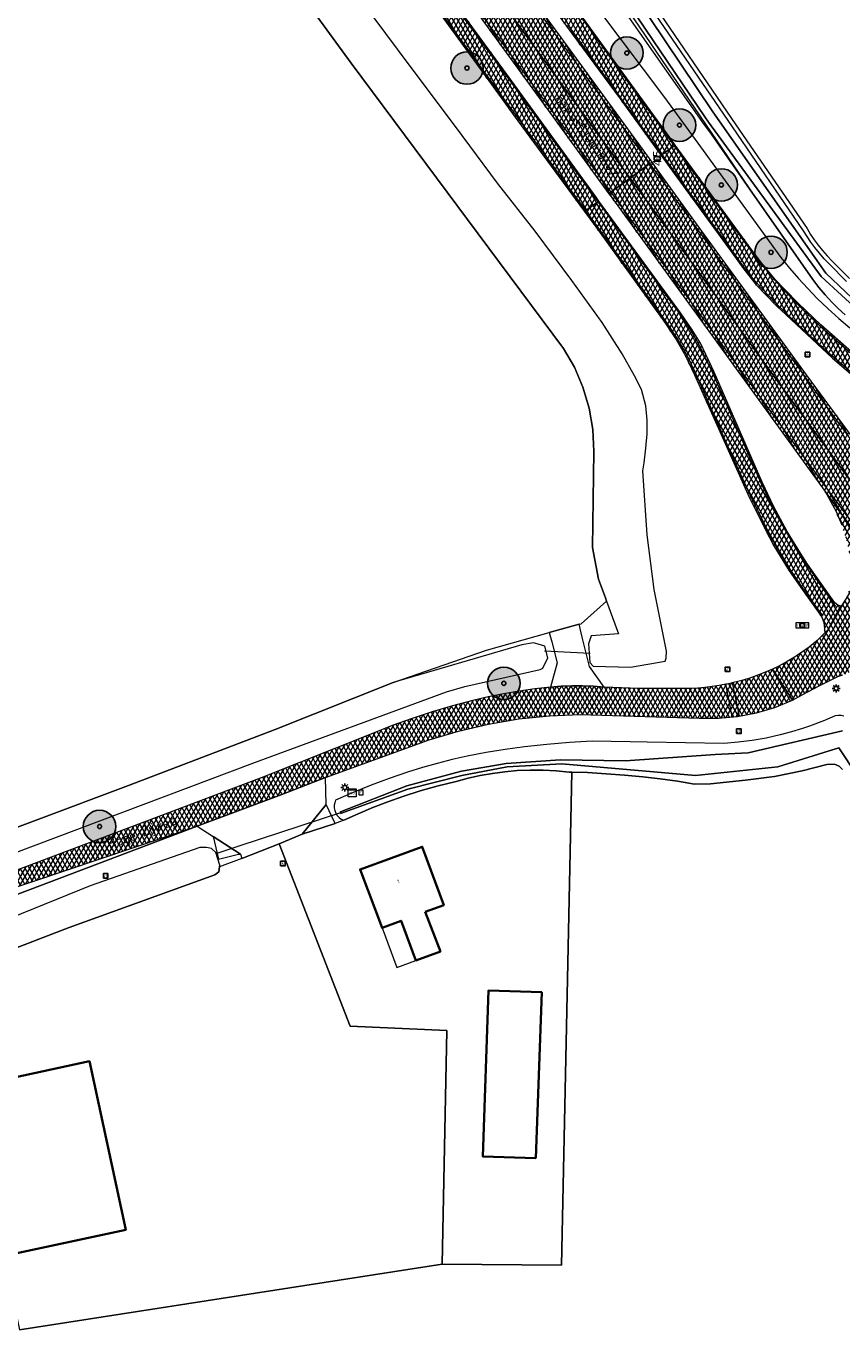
# Model space of a CAD drawing. Header units: metres. Extents: x 101608 to 104514, y 400798 to 405846.
# Tile 64 of 112: x 103020 to 103121, y 403802 to 403963. Entities that reach past the tile are written whole.
import ezdxf
from ezdxf.enums import TextEntityAlignment as Align

# ---------------------------------------------------------------- set-up
doc = ezdxf.new("R2010")
doc.units = ezdxf.units.M
for name, color, linetype, lineweight in [('B-WE-GR-BOOM-A', 63, 'Continuous', 25), ('B-WE-GR-BOOM-S', 90, 'Continuous', 25), ('B-WE-GR-BOUWLAND-GV', 80, 'Continuous', 13), ('B-WE-GR-GRAS-GV', 60, 'Continuous', 13), ('B-WE-GW-TALUD_KRUIN-G', 90, 'Continuous', 18), ('B-WE-IE-MEUBILAIR_WEGMEUBILAIR-S', 7, 'Continuous', 25), ('B-WE-IE-MEUBILAIR_WEGMEUBILAIR_PAAL-S', 7, 'Continuous', 25), ('B-WE-IE-MEUBILAIR_WEGMEUBILAIR_VERKEERSBORD-S', 7, 'Continuous', 25), ('B-WE-KL-ET_LS_OV_LICHTMAST-S', 190, 'Continuous', 25), ('B-WE-KW-KUNSTWERK_DUIKER-G', 170, 'Continuous', 18), ('B-WE-OG-BEBOUWING-GV', 7, 'Continuous', 35), ('B-WE-OG-BEBOUWING-T18', 7, 'Continuous', 18), ('B-WE-OG-BEBOUWING_LUIFEL-GV', 7, 'Continuous', 18), ('B-WE-OG-TERREIN_ERF-GV', 7, 'Continuous', 18), ('B-WE-OG-TOPOGRAFIE-T18', 7, 'Continuous', 18), ('B-WE-OG-WATER_GREPPEL-GV', 160, 'Continuous', 18), ('B-WE-OG-WATER_SLOOT-GV', 120, 'Continuous', 18), ('B-WE-RI-GWA_KOLK-S', 30, 'Continuous', 25), ('B-WE-RI-GWA_RIOOLPUT-S', 30, 'Continuous', 25), ('B-WE-RI-TERREINKAST-S', 7, 'Continuous', 25), ('B-WE-VH-GESLOTENVERHARDING_ASFALT-A-500', 12, 'Continuous', 18), ('B-WE-VH-KANTVERHARDING-G', 60, 'Continuous', 18), ('B-WE-VH-ONVERHARD-GV', 252, 'Continuous', 18), ('B-WE-VH-VERHARDING_ASFALT-GV', 252, 'Continuous', 18), ('B-WE-VH-VERHARDING_GESLOTEN-GV', 252, 'Continuous', 18), ('B-WE-VH-VERHARDING_OPEN-GV', 252, 'Continuous', 18), ('B-WE-VW-MARKERING_PICTOGRAM-G', 7, 'Continuous', 18)]:
    doc.layers.add(name, color=color, linetype=linetype, lineweight=lineweight)
doc.layers.add('B-WE-VH-GESLOTENVERHARDING_ASFALT-V', color=7, linetype='Continuous', lineweight=18, true_color=0xf2f2f2)
doc.layers.add('Label_Puntobject', color=255, linetype='Continuous')
doc.styles.add('NLCS-ISO', font='NLCS-ISO.ttf')
doc.styles.add('NLCS-ISO-ANNOTATIVE-T25', font='NLCS-ISO.ttf', dxfattribs={"height": 2.5})
doc.styles.add('NLCS-ISO-M250-T18', font='NLCS-ISO.ttf', dxfattribs={"height": 0.45})
pattern_1 = [(60, (0, 0), (-0.4330127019, 0.25), []), (120, (0, 0), (-0.4330127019, -0.25), [])]

# ---------------------------------------------------------------- blocks, each defined once
blk = doc.blocks.new('SIE-WEG_VERKEERSBORD-SO')
at = {"color": 0, "linetype": 'ByBlock', "lineweight": -2}
blk.add_lwpolyline([(-1.125, -1.125), (1.125, -1.125), (1.125, 1.125), (-1.125, 1.125)], close=True, dxfattribs=at)
at = {"color": 0, "linetype": 'ByBlock', "lineweight": -2, "style": 'NLCS-ISO'}
blk.add_text('vb', height=1.5, dxfattribs=at).set_placement((0, 0), align=Align.MIDDLE_CENTER)
blk = doc.blocks.new('SIE-WEG_VERKEERSBORD_STRAATNAAM-SO')
at = {"color": 0, "linetype": 'ByBlock', "lineweight": 18}
blk.add_lwpolyline([(-3.25, -1.25), (3.25, -1.25), (3.25, 1.25), (-3.25, 1.25)], close=True, dxfattribs=at)
at = {"color": 0, "linetype": 'ByBlock', "lineweight": 18, "style": 'NLCS-ISO'}
blk.add_text('straat', height=1.5, dxfattribs=at).set_placement((0, 0.15), align=Align.MIDDLE_CENTER)
blk = doc.blocks.new('SRI-TERREINKAST-SO')
at = {"color": 0, "linetype": 'ByBlock', "lineweight": 18}
for points in [[(-2, 2), (2, 2), (2, 1.68), (-2, 1.68)], [(-2, 1.52), (2, 1.52), (2, -2), (-2, -2)]]:
    blk.add_lwpolyline(points, close=True, dxfattribs=at)
at = {"color": 0, "linetype": 'ByBlock', "lineweight": 18, "style": 'NLCS-ISO'}
blk.add_text('rio', height=1.5, dxfattribs=at).set_placement((0, 0), align=Align.MIDDLE_CENTER)
blk = doc.blocks.new('SKL-ET_OV_LICHTMAST-SO')
at = {"color": 0, "linetype": 'ByBlock', "lineweight": -2}
for points in [[(-1.25, 0), (-2, 0)], [(-1.41, 1.41), (-0.88, 0.88)], [(0, 2), (0, 1.25)], [(0.88, 0.88), (1.41, 1.41)], [(2, 0), (1.25, 0)], [(-1.41, -1.41), (-0.88, -0.88)], [(0, -1.25), (0, -2)], [(0.88, -0.88), (1.41, -1.41)]]:
    blk.add_lwpolyline(points, dxfattribs=at)
blk.add_circle((0, 0), 1, dxfattribs=at)
blk = doc.blocks.new('SIE-WEG_PAAL_HECTOMETERPAAL-SO')
at = {"color": 0, "linetype": 'ByBlock', "lineweight": -2}
blk.add_lwpolyline([(-1.44375, -0.94375), (1.44375, -0.94375), (1.44375, 0.94375), (-1.44375, 0.94375)], close=True, dxfattribs=at)
at = {"color": 0, "linetype": 'ByBlock', "lineweight": -2, "style": 'NLCS-ISO'}
blk.add_text('hm', height=1.5, dxfattribs=at).set_placement((0, 0), align=Align.MIDDLE_CENTER)
at = {"style": 'NLCS-ISO'}
blk.add_attdef('WAARDE', (2.13125, -1.69375), '', height=1.5, dxfattribs=at)
blk = doc.blocks.new('SRI-KOLK-SO')
at = {"color": 0, "linetype": 'ByBlock', "lineweight": -2}
blk.add_lwpolyline([(-1.125, -1.125), (1.125, -1.125), (1.125, 1.125), (-1.125, 1.125)], close=True, dxfattribs=at)
at = {"color": 0, "linetype": 'ByBlock', "lineweight": -2, "style": 'NLCS-ISO'}
blk.add_text('k', height=1.5, dxfattribs=at).set_placement((0, 0), align=Align.MIDDLE_CENTER)
blk = doc.blocks.new('SRI-PUT_INSPECTIEPUT_RIOOLPUT-SO')
at = {"color": 0, "linetype": 'ByBlock', "lineweight": 18}
blk.add_lwpolyline([(-1.12, -1.12), (1.12, -1.12), (1.12, 1.12), (-1.12, 1.12)], close=True, dxfattribs=at)
at = {"color": 0, "linetype": 'ByBlock', "lineweight": 18, "style": 'NLCS-ISO'}
blk.add_text('r', height=1.5, dxfattribs=at).set_placement((0, 0.28), align=Align.MIDDLE_CENTER)
blk = doc.blocks.new('SGR-BOOM_01-SO')
at = {"layer": 'B-WE-GR-BOOM-A'}
h = blk.add_hatch(color=256, dxfattribs=at)
h.dxf.hatch_style = 1
edge = h.paths.add_edge_path()
edge.add_arc((0, 0), 2, 0, 360)
at = {"color": 0, "linetype": 'ByBlock', "lineweight": -2}
for radius in [2, 0.25]:
    blk.add_circle((0, 0), radius, dxfattribs=at)

msp = doc.modelspace()

# ---------------------------------------------------------------- hatches: boundary and pattern name
at = {"layer": 'B-WE-VH-GESLOTENVERHARDING_ASFALT-A-500'}
h = msp.add_hatch(dxfattribs=at)
h.set_pattern_fill('AVH-ASFALT-SOD', color=256, scale=0.5, pattern_type=2)
h.set_pattern_definition(pattern_1)
h.paths.add_polyline_path([(103041.22, 404029.092), (103041.09, 404028.997), (103039.591, 404027.901), (103039.45, 404027.797), (103045.783, 404019.074), (103049.421, 404014.17), (103055.221, 404006.201), (103060.667, 403998.764), (103064.832, 403993.014), (103073.03, 403981.857), (103082.037, 403969.415), (103086.78, 403962.82), (103093.387, 403953.901), (103098.451, 403946.909), (103098.574, 403946.999), (103100.052, 403948.08), (103100.188, 403948.18), (103099.628, 403948.948), (103087.527, 403965.649), (103077.369, 403979.569), (103065.799, 403995.583), (103056.044, 404008.809), (103045.924, 404022.658)], flags=17)
h = msp.add_hatch(dxfattribs=at)
h.set_pattern_fill('AVH-ASFALT-SOD', color=256, scale=0.5, pattern_type=2)
h.set_pattern_definition(pattern_1)
h.paths.add_polyline_path([(103048.215, 404013.413), (103040.965, 404023.367), (103038.319, 404026.971), (103038.066, 404026.786), (103035.609, 404024.99), (103045.087, 404012.022), (103053.582, 404000.399), (103061.781, 403989.162), (103071.465, 403975.856), (103079.026, 403965.514), (103086.775, 403954.867), (103093.9, 403945.067), (103094.609, 403944.098), (103097.069, 403945.898), (103097.323, 403946.084), (103086.134, 403961.434), (103078.25, 403972.176), (103075.751, 403975.607), (103057.652, 404000.456)], flags=17)
h = msp.add_hatch(dxfattribs=at)
h.set_pattern_fill('AVH-ASFALT-SOD', color=256, scale=0.5, pattern_type=2)
h.set_pattern_definition(pattern_1)
h.paths.add_polyline_path([(103035.609, 404024.99), (103033.256, 404023.27), (103033.05, 404023.12), (103042.83, 404009.689), (103044.007, 404008.073), (103058.41, 403988.257), (103066.151, 403977.662), (103070.329, 403971.94), (103074.913, 403965.661), (103084.735, 403952.176), (103091.999, 403942.189), (103092.248, 403942.371), (103094.609, 403944.098), (103093.9, 403945.067), (103086.775, 403954.867), (103079.026, 403965.514), (103071.465, 403975.856), (103061.781, 403989.162), (103053.582, 404000.399), (103045.087, 404012.022)], flags=17)
h = msp.add_hatch(dxfattribs=at)
h.set_pattern_fill('AVH-ASFALT-SOD', color=256, scale=0.5, pattern_type=2)
h.set_pattern_definition(pattern_1)
h.paths.add_polyline_path([(103042.821, 404007.217), (103040.482, 404010.402), (103031.861, 404022.241), (103031.737, 404022.153), (103030.227, 404021.078), (103030.107, 404020.993), (103033.281, 404016.63), (103041.708, 404005.02), (103049.957, 403993.704), (103058.985, 403981.294), (103066.59, 403970.759), (103075.055, 403959.096), (103079.917, 403952.371), (103080.224, 403951.946), (103088.995, 403939.991), (103089.151, 403940.103), (103090.653, 403941.192), (103090.774, 403941.28), (103090.434, 403941.745), (103079.721, 403956.511), (103068.175, 403972.322), (103058.012, 403986.387), (103048.789, 403999.087)])
h = msp.add_hatch(dxfattribs=at)
h.set_pattern_fill('AVH-ASFALT-SOD', color=256, scale=0.5, pattern_type=2)
h.set_pattern_definition(pattern_1)
h.paths.add_polyline_path([(103100.188, 403948.18), (103100.052, 403948.08), (103098.574, 403946.999), (103098.451, 403946.909), (103100.061, 403944.686), (103107.161, 403934.955), (103108.638, 403932.872), (103110.142, 403930.955), (103112.588, 403928.45), (103119.564, 403921.93), (103123.277, 403918.69), (103126.687, 403915.564), (103129.29, 403912.84), (103131.787, 403910.162), (103134.293, 403907.197), (103136.602, 403904.421), (103136.767, 403903.818), (103139.771, 403904.313), (103138.882, 403905.08), (103137.639, 403906.669), (103135.448, 403909.338), (103132.602, 403912.501), (103130.409, 403914.901), (103127.923, 403917.377), (103125.518, 403919.604), (103121.933, 403922.666), (103118.105, 403926.031), (103115.367, 403928.634), (103113.651, 403930.435), (103112.5, 403931.622), (103110.816, 403933.668), (103109.206, 403935.816)])
h = msp.add_hatch(dxfattribs=at)
h.set_pattern_fill('AVH-ASFALT-SOD', color=256, scale=0.5, pattern_type=2)
h.set_pattern_definition(pattern_1)
h.paths.add_polyline_path([(103123.715, 403909.888), (103116.345, 403919.849), (103102.477, 403938.907), (103098.016, 403945.134), (103097.323, 403946.084), (103097.069, 403945.898), (103094.609, 403944.098), (103102.414, 403933.43), (103111.476, 403920.9), (103118.89, 403910.724), (103129.735, 403895.8), (103138.884, 403883.274), (103150.743, 403867.007), (103153.426, 403863.322), (103155.885, 403865.113), (103156.1, 403865.269), (103153.831, 403868.405), (103145.434, 403879.824), (103144.463, 403881.144), (103144.167, 403881.547), (103134.433, 403894.714), (103123.215, 403909.57)])
h = msp.add_hatch(dxfattribs=at)
h.set_pattern_fill('AVH-ASFALT-SOD', color=256, scale=0.5, pattern_type=2)
h.set_pattern_definition(pattern_1)
h.paths.add_polyline_path([(103118.89, 403910.724), (103111.476, 403920.9), (103102.414, 403933.43), (103094.609, 403944.098), (103092.248, 403942.371), (103091.999, 403942.189), (103092.432, 403941.593), (103106.511, 403922.249), (103118.67, 403905.491), (103123.456, 403898.862), (103136.084, 403881.39), (103136.665, 403880.666), (103136.849, 403880.776), (103145.482, 403868.936), (103150.894, 403861.479), (103151.067, 403861.604), (103153.426, 403863.322), (103150.743, 403867.007), (103138.884, 403883.274), (103129.735, 403895.8)])
h = msp.add_hatch(dxfattribs=at)
h.set_pattern_fill('AVH-ASFALT-SOD', color=256, scale=0.5, pattern_type=2)
h.set_pattern_definition(pattern_1)
h.paths.add_polyline_path([(103090.774, 403941.28), (103090.653, 403941.192), (103089.151, 403940.103), (103088.995, 403939.991), (103090.382, 403938.1), (103098.883, 403926.304), (103100.297, 403924.217), (103101.429, 403922.214), (103102.572, 403919.852), (103109.135, 403905.155), (103111.284, 403900.765), (103112.338, 403898.795), (103114.237, 403895.686), (103115.957, 403893.237), (103118.202, 403890.059), (103118.491, 403889.342), (103118.568, 403888.586), (103118.604, 403888.063), (103119.045, 403888.475), (103120.334, 403890.918), (103120.608, 403891.331), (103120.218, 403891.477), (103119.838, 403891.735), (103116.482, 403896.531), (103115.632, 403897.856), (103113.957, 403900.544), (103112.326, 403903.582), (103110.911, 403906.639), (103104.965, 403920.194), (103103.311, 403923.741), (103102.262, 403925.418), (103100.831, 403927.482)])
h = msp.add_hatch(dxfattribs=at)
h.set_pattern_fill('AVH-ASFALT-SOD', color=256, scale=0.5, pattern_type=2)
h.set_pattern_definition(pattern_1)
h.paths.add_polyline_path([(103118.67, 403905.491), (103119.995, 403903.02), (103120.721, 403901.349), (103121.423, 403899.106), (103121.822, 403897.132), (103121.915, 403895.217), (103121.762, 403893.755), (103121.236, 403892.277), (103120.608, 403891.331), (103120.334, 403890.918), (103119.045, 403888.475), (103118.604, 403888.063), (103118.041, 403887.459), (103117.439, 403886.893), (103116.672, 403886.293), (103115.883, 403885.722), (103115.427, 403885.417), (103115.073, 403885.181), (103113.983, 403884.519), (103112.862, 403883.911), (103112.155, 403883.571), (103114.65, 403879.742), (103115.836, 403880.4), (103117.921, 403881.521), (103120.208, 403882.671), (103120.85, 403882.89), (103122.327, 403883.399), (103125.222, 403884.155), (103125.226, 403884.261), (103125.327, 403884.53), (103125.672, 403884.769), (103126.367, 403884.958), (103127.62, 403884.932), (103129.17, 403884.738), (103130.819, 403884.338), (103132.295, 403883.796), (103133.904, 403883.045), (103134.763, 403882.478), (103135.711, 403881.654), (103136.665, 403880.666), (103136.084, 403881.39), (103123.456, 403898.862)], flags=17)
h = msp.add_hatch(dxfattribs=at)
h.set_pattern_fill('AVH-ASFALT-SOD', color=256, scale=0.5, pattern_type=2)
h.set_pattern_definition(pattern_1)
h.paths.add_polyline_path([(103041.267, 403864.2), (103051.719, 403868.131), (103057.08, 403870.211), (103069.87, 403874.841), (103073.497, 403875.943), (103077.186, 403876.812), (103080.924, 403877.442), (103084.694, 403877.832), (103088.482, 403877.98), (103103.127, 403877.538), (103105.495, 403877.529), (103107.853, 403877.749), (103110.179, 403878.194), (103112.452, 403878.86), (103114.65, 403879.742), (103112.155, 403883.571), (103111.196, 403883.154), (103110.221, 403882.776), (103109.231, 403882.437), (103108.229, 403882.137), (103107.216, 403881.877), (103107.059, 403881.841), (103106.903, 403881.806), (103106.746, 403881.772), (103106.588, 403881.738), (103106.431, 403881.706), (103105.575, 403881.548), (103104.714, 403881.419), (103103.849, 403881.319), (103102.982, 403881.248), (103102.112, 403881.206), (103099.973, 403881.174), (103097.834, 403881.172), (103095.695, 403881.201), (103093.557, 403881.259), (103091.42, 403881.348), (103090.1, 403881.464), (103088.775, 403881.522), (103087.45, 403881.522), (103086.125, 403881.463), (103084.805, 403881.347), (103082.875, 403881.142), (103080.952, 403880.875), (103079.039, 403880.548), (103077.137, 403880.159), (103075.248, 403879.711), (103072.732, 403879.047), (103070.238, 403878.308), (103067.766, 403877.495), (103065.319, 403876.61), (103062.9, 403875.652), (103049.183, 403870.179), (102968.805, 403839.8)])
at = {"layer": 'B-WE-VH-GESLOTENVERHARDING_ASFALT-V'}
h = msp.add_hatch(color=256, dxfattribs=at)
h.dxf.hatch_style = 1
h.paths.add_polyline_path([(102970.498, 403837.4), (103041.267, 403864.2)])

# ---------------------------------------------------------------- linework, layer by layer
at = {"layer": 'B-WE-GR-BOUWLAND-GV', "flags": 128}
msp.add_lwpolyline([(103096.618, 403966.919), (103107.641, 403950.694), (103116.424, 403937.88), (103116.856, 403937.17), (103117.305, 403936.499), (103117.781, 403935.849), (103118.329, 403935.167), (103118.907, 403934.512), (103119.522, 403933.877), (103121.635, 403931.727)], dxfattribs=at)
at = {"layer": 'B-WE-GR-BOUWLAND-GV'}
msp.add_lwpolyline([(103120.804, 403871.216), (103120.389, 403871.623), (103119.796, 403871.845), (103118.877, 403871.808), (103115.835, 403871.048), (103112.43, 403870.334), (103108.833, 403869.897), (103104.538, 403869.454), (103102.566, 403869.413), (103100.446, 403869.747), (103098.32, 403870.04), (103096.189, 403870.291), (103093.925, 403870.512), (103091.657, 403870.687), (103089.386, 403870.814), (103087.445, 403870.883), (103086.162, 403810.11), (103071.469, 403810.235), (103019.377, 403802.118)], dxfattribs=at)
at = {"layer": 'B-WE-GR-GRAS-GV', "flags": 128}
msp.add_lwpolyline([(103010.024, 403860.691), (103032.826, 403869.223), (103050.878, 403876.124), (103065.442, 403881.938), (103076.943, 403885.895), (103084.652, 403888.107), (103088.338, 403889.112), (103088.571, 403889.176), (103091.73, 403891.945), (103091.572, 403892.381), (103090.74, 403894.68), (103089.99, 403898.552), (103090.14, 403910.422), (103090.009, 403913.102), (103089.563, 403915.748), (103088.81, 403918.324), (103087.76, 403920.793), (103086.426, 403923.121), (103060.265, 403958.258), (103023.373, 404008.851)], dxfattribs=at)
at = {"layer": 'B-WE-GW-TALUD_KRUIN-G', "flags": 128}
for points in [[(103080.336, 403978.709), (103098.853, 403954.05), (103102.958, 403948.398), (103113.177, 403934.332), (103114.247, 403933.02), (103115.356, 403931.741), (103116.502, 403930.495), (103117.685, 403929.284), (103118.989, 403928.029), (103120.332, 403926.816), (103121.713, 403925.647)], [(103121.109, 403927.262), (103120.275, 403928.018), (103119.475, 403928.81), (103118.651, 403929.703), (103117.87, 403930.634), (103117.133, 403931.6), (103109.343, 403942.787), (103104.63, 403949.506), (103103.805, 403950.683), (103089.565, 403970.987)]]:
    msp.add_lwpolyline(points, dxfattribs=at)
at = {"layer": 'B-WE-KW-KUNSTWERK_DUIKER-G', "flags": 128}
for points in [[(103084.067, 403885.828), (103089.709, 403885.563)], [(103059.056, 403865.902), (103046.411, 403861.749), (103043.561, 403860.813)]]:
    msp.add_lwpolyline(points, dxfattribs=at)
at = {"layer": 'B-WE-OG-BEBOUWING-GV', "flags": 128}
for points in [[(103069.389, 403853.652), (103071.66, 403854.492), (103069.02, 403861.691), (103061.35, 403858.891), (103064.059, 403851.682), (103066.4, 403852.56), (103068.232, 403847.672), (103071.253, 403848.776)], [(103083.01, 403823.281), (103083.74, 403843.74), (103077.19, 403843.972), (103076.47, 403823.511)], [(103018.681, 403811.481), (103032.468, 403814.472), (103028, 403835.242), (103014.17, 403832.251)]]:
    msp.add_lwpolyline(points, close=True, dxfattribs=at)
at = {"layer": 'B-WE-OG-BEBOUWING_LUIFEL-GV', "flags": 128}
msp.add_lwpolyline([(103064.059, 403851.682), (103065.896, 403846.794), (103068.232, 403847.672), (103066.4, 403852.56)], close=True, dxfattribs=at)
at = {"layer": 'B-WE-OG-TERREIN_ERF-GV', "flags": 128}
for points in [[(103087.445, 403870.883), (103087.113, 403870.895), (103085.513, 403871.047), (103083.907, 403871.125), (103082.299, 403871.13), (103080.693, 403871.061), (103079.171, 403870.927), (103077.657, 403870.727), (103076.152, 403870.462), (103074.661, 403870.131), (103073.185, 403869.735), (103070.969, 403869.192), (103068.772, 403868.573), (103066.598, 403867.879), (103064.755, 403867.225), (103062.932, 403866.518), (103061.131, 403865.757), (103059.353, 403864.943), (103058.282, 403864.54), (103054.23, 403863.228), (103051.383, 403862.029), (103060.115, 403839.571), (103072.036, 403839.03), (103071.469, 403810.235), (103086.162, 403810.11)], [(103051.383, 403862.029), (103046.786, 403860.252), (103044.047, 403859.192), (103043.927, 403858.586), (103043.45, 403858.199), (103025.489, 403851.744), (103009.018, 403845.413), (103013.178, 403832.036), (103019.377, 403802.118), (103071.469, 403810.235), (103072.036, 403839.03), (103060.115, 403839.571)], [(103068.232, 403847.672), (103066.4, 403852.56), (103064.059, 403851.682), (103061.35, 403858.891), (103069.02, 403861.691), (103071.66, 403854.492), (103069.389, 403853.652), (103071.253, 403848.776)], [(103083.01, 403823.281), (103076.47, 403823.511), (103077.19, 403843.972), (103083.74, 403843.74)], [(103032.468, 403814.472), (103018.681, 403811.481), (103014.17, 403832.251), (103028, 403835.242)]]:
    msp.add_lwpolyline(points, close=True, dxfattribs=at)
at = {"layer": 'B-WE-OG-WATER_GREPPEL-GV', "flags": 128}
for points in [[(103023.373, 404008.851), (103060.265, 403958.258), (103086.426, 403923.121), (103087.76, 403920.793), (103088.81, 403918.324), (103089.563, 403915.748), (103090.009, 403913.102), (103090.14, 403910.422), (103089.99, 403898.552), (103090.74, 403894.68), (103091.572, 403892.381), (103091.73, 403891.945), (103093.188, 403887.917), (103089.823, 403887.682), (103089.49, 403886.692), (103089.671, 403884.409), (103090.053, 403883.936), (103094.67, 403883.821), (103098.96, 403884.541), (103099.064, 403884.949), (103099.101, 403885.811), (103097.594, 403893.397), (103096.725, 403900.14), (103096.21, 403908.038), (103096.339, 403909.012), (103096.564, 403910.797), (103096.704, 403912.571), (103096.738, 403914.273), (103096.543, 403916.015), (103096.018, 403918.035), (103095.154, 403919.746), (103093.633, 403922.455), (103091.163, 403926.304), (103087.421, 403931.474), (103082.943, 403937.571), (103078.29, 403943.476), (103073.088, 403950.481), (103067.512, 403957.923), (103061.521, 403965.982)], [(102967.498, 403841.652), (102968.845, 403842.152), (103005.044, 403855.742), (103048.141, 403871.996)]]:
    msp.add_lwpolyline(points, dxfattribs=at)
at = {"layer": 'B-WE-OG-WATER_GREPPEL-GV'}
for points in [[(103048.141, 403871.996), (103071.999, 403880.772), (103074.255, 403881.418), (103083.524, 403883.513), (103083.88, 403883.716), (103084.485, 403884.965), (103084.095, 403886.4), (103083.29, 403886.665), (103082.707, 403886.817), (103081.292, 403886.584), (103065.442, 403881.938), (103050.878, 403876.124), (103032.826, 403869.223), (103010.024, 403860.691), (102989.553, 403852.395), (102972.991, 403846.771), (102970.261, 403845.844), (102965.738, 403844.148)], [(102986.819, 403837.214), (103004.984, 403843.861), (103005.989, 403844.248), (103009.018, 403845.413), (103025.489, 403851.744), (103043.45, 403858.199), (103043.927, 403858.586), (103044.047, 403859.192), (103044.089, 403859.407), (103043.593, 403860.957), (103043.05, 403861.45), (103042.439, 403861.594), (103041.601, 403861.569), (103028.086, 403856.855), (103005.568, 403847.724), (102987.52, 403841.056), (102972.071, 403835.17)]]:
    msp.add_lwpolyline(points, dxfattribs=at)
at = {"layer": 'B-WE-OG-WATER_SLOOT-GV', "flags": 128}
for points in [[(103090.069, 403972.038), (103103.82, 403951.663), (103104.289, 403951.017), (103118.154, 403931.959), (103125.672, 403925.076), (103139.266, 403910.446), (103140.558, 403908.899), (103142.491, 403909.801), (103141.826, 403910.663), (103140.787, 403910.209), (103139.759, 403910.988), (103126.013, 403925.477), (103118.74, 403932.373), (103104.814, 403952.296), (103091.223, 403972.582)], [(103125.672, 403925.076), (103118.154, 403931.959), (103104.289, 403951.017), (103103.82, 403951.663), (103090.069, 403972.038)], [(103091.223, 403972.582), (103104.814, 403952.296), (103118.74, 403932.373), (103126.013, 403925.477)], [(103121.282, 403931.373), (103119.164, 403933.528), (103118.54, 403934.172), (103117.946, 403934.845), (103117.384, 403935.544), (103116.895, 403936.212), (103116.434, 403936.901), (103116.004, 403937.609), (103107.228, 403950.412), (103096.204, 403966.639)], [(103093.784, 403965.687), (103103.923, 403950.764), (103109.343, 403942.787), (103117.133, 403931.6), (103117.87, 403930.634), (103118.651, 403929.703), (103119.475, 403928.81), (103120.275, 403928.018), (103121.109, 403927.262)], [(103131.804, 403856.572), (103120.324, 403873.879), (103112.829, 403871.552), (103102.695, 403870.451), (103086.202, 403871.898), (103079.471, 403871.518), (103073.886, 403870.471), (103067.221, 403868.792), (103058.925, 403865.791), (103058.923, 403865.978), (103067.126, 403869.178), (103073.832, 403870.98), (103079.348, 403871.942), (103086.043, 403872.385), (103094.049, 403872.267), (103105.086, 403873.067), (103109.165, 403873.276), (103120.8, 403875.977)]]:
    msp.add_lwpolyline(points, dxfattribs=at)
at = {"layer": 'B-WE-OG-WATER_SLOOT-GV'}
for points in [[(103120.976, 403877.775), (103120.622, 403877.843), (103120.263, 403877.864), (103119.904, 403877.839), (103118.58, 403877.262), (103116.725, 403876.558), (103115.871, 403876.261), (103114.491, 403875.837), (103113.095, 403875.466), (103111.387, 403875.087), (103109.664, 403874.786), (103107.929, 403874.564), (103106.185, 403874.422), (103096.739, 403874.594), (103094.625, 403874.627), (103089.961, 403874.699), (103087.167, 403874.533), (103084.378, 403874.292), (103081.596, 403873.979), (103079.244, 403873.656), (103076.9, 403873.28), (103074.565, 403872.852), (103072.706, 403872.423), (103070.858, 403871.949), (103069.022, 403871.431), (103067.199, 403870.868), (103064.947, 403870.106), (103062.719, 403869.276), (103060.516, 403868.379), (103058.342, 403867.417), (103058.225, 403867.112), (103058.166, 403866.791), (103058.166, 403866.464), (103058.226, 403866.143), (103058.343, 403865.838), (103058.525, 403865.544), (103058.76, 403865.291), (103059.04, 403865.088), (103059.353, 403864.943), (103061.131, 403865.757), (103062.932, 403866.518), (103064.755, 403867.225), (103066.598, 403867.879), (103068.772, 403868.573), (103070.969, 403869.192), (103073.185, 403869.735), (103074.661, 403870.131), (103076.152, 403870.462), (103077.657, 403870.727), (103079.171, 403870.927), (103080.693, 403871.061), (103082.299, 403871.13), (103083.907, 403871.125), (103085.513, 403871.047), (103087.113, 403870.895), (103087.445, 403870.883), (103089.386, 403870.814), (103091.657, 403870.687), (103093.925, 403870.512), (103096.189, 403870.291), (103098.32, 403870.04), (103100.446, 403869.747), (103102.566, 403869.413), (103104.538, 403869.454), (103108.833, 403869.897), (103112.43, 403870.334), (103115.835, 403871.048), (103118.877, 403871.808), (103119.796, 403871.845), (103120.389, 403871.623), (103120.804, 403871.216)], [(103120.8, 403875.977), (103109.165, 403873.276), (103105.086, 403873.067), (103094.049, 403872.267), (103086.043, 403872.385), (103079.348, 403871.942), (103073.832, 403870.98), (103067.126, 403869.178), (103058.923, 403865.978), (103058.925, 403865.791), (103067.221, 403868.792), (103073.886, 403870.471), (103079.471, 403871.518), (103086.202, 403871.898), (103102.695, 403870.451), (103112.829, 403871.552), (103120.324, 403873.879), (103131.804, 403856.572)]]:
    msp.add_lwpolyline(points, dxfattribs=at)
at = {"layer": 'B-WE-VH-KANTVERHARDING-G', "flags": 128}
for points in [[(103041.22, 404029.092), (103041.09, 404028.997), (103039.591, 404027.901), (103039.45, 404027.797), (103045.783, 404019.074), (103049.421, 404014.17), (103055.221, 404006.201), (103060.667, 403998.764), (103064.832, 403993.014), (103073.03, 403981.857), (103082.037, 403969.415), (103086.78, 403962.82), (103093.387, 403953.901), (103098.451, 403946.909), (103098.574, 403946.999), (103100.052, 403948.08), (103100.188, 403948.18), (103099.628, 403948.948), (103087.527, 403965.649), (103077.369, 403979.569), (103065.799, 403995.583), (103056.044, 404008.809), (103045.924, 404022.658)], [(103048.215, 404013.413), (103040.965, 404023.367), (103038.319, 404026.971), (103038.066, 404026.786), (103035.609, 404024.99), (103045.087, 404012.022), (103053.582, 404000.399), (103061.781, 403989.162), (103071.465, 403975.856), (103079.026, 403965.514), (103086.775, 403954.867), (103093.9, 403945.067), (103094.609, 403944.098), (103097.069, 403945.898), (103097.323, 403946.084), (103086.134, 403961.434), (103078.25, 403972.176), (103075.751, 403975.607), (103057.652, 404000.456)], [(103035.609, 404024.99), (103033.256, 404023.27), (103033.05, 404023.12), (103042.83, 404009.689), (103044.007, 404008.073), (103058.41, 403988.257), (103066.151, 403977.662), (103070.329, 403971.94), (103074.913, 403965.661), (103084.735, 403952.176), (103091.999, 403942.189), (103092.248, 403942.371), (103094.609, 403944.098), (103093.9, 403945.067), (103086.775, 403954.867), (103079.026, 403965.514), (103071.465, 403975.856), (103061.781, 403989.162), (103053.582, 404000.399), (103045.087, 404012.022)], [(103042.821, 404007.217), (103040.482, 404010.402), (103031.861, 404022.241), (103031.737, 404022.153), (103030.227, 404021.078), (103030.107, 404020.993), (103033.281, 404016.63), (103041.708, 404005.02), (103049.957, 403993.704), (103058.985, 403981.294), (103066.59, 403970.759), (103075.055, 403959.096), (103079.917, 403952.371), (103080.224, 403951.946), (103088.995, 403939.991), (103089.151, 403940.103), (103090.653, 403941.192), (103090.774, 403941.28), (103090.434, 403941.745), (103079.721, 403956.511), (103068.175, 403972.322), (103058.012, 403986.387), (103048.789, 403999.087)], [(103123.715, 403909.888), (103116.345, 403919.849), (103102.477, 403938.907), (103098.016, 403945.134), (103097.323, 403946.084), (103097.069, 403945.898), (103094.609, 403944.098), (103102.414, 403933.43), (103111.476, 403920.9), (103118.89, 403910.724), (103129.735, 403895.8), (103138.884, 403883.274), (103150.743, 403867.007), (103153.426, 403863.322), (103155.885, 403865.113), (103156.1, 403865.269), (103153.831, 403868.405), (103145.434, 403879.824), (103144.463, 403881.144), (103144.167, 403881.547), (103134.433, 403894.714), (103123.215, 403909.57)], [(103118.89, 403910.724), (103111.476, 403920.9), (103102.414, 403933.43), (103094.609, 403944.098), (103092.248, 403942.371), (103091.999, 403942.189), (103092.432, 403941.593), (103106.511, 403922.249), (103118.67, 403905.491), (103123.456, 403898.862), (103136.084, 403881.39), (103136.665, 403880.666), (103136.849, 403880.776), (103145.482, 403868.936), (103150.894, 403861.479), (103151.067, 403861.604), (103153.426, 403863.322), (103150.743, 403867.007), (103138.884, 403883.274), (103129.735, 403895.8)], [(103090.774, 403941.28), (103090.653, 403941.192), (103089.151, 403940.103), (103088.995, 403939.991), (103090.382, 403938.1), (103098.883, 403926.304), (103100.297, 403924.217), (103101.429, 403922.214), (103102.572, 403919.852), (103109.135, 403905.155), (103111.284, 403900.765), (103112.338, 403898.795), (103114.237, 403895.686), (103115.957, 403893.237), (103118.202, 403890.059), (103118.491, 403889.342), (103118.568, 403888.586), (103118.604, 403888.063), (103119.045, 403888.475), (103120.334, 403890.918), (103120.608, 403891.331), (103120.218, 403891.477), (103119.838, 403891.735), (103116.482, 403896.531), (103115.632, 403897.856), (103113.957, 403900.544), (103112.326, 403903.582), (103110.911, 403906.639), (103104.965, 403920.194), (103103.311, 403923.741), (103102.262, 403925.418), (103100.831, 403927.482)], [(103041.267, 403864.2), (103051.719, 403868.131), (103057.08, 403870.211), (103069.87, 403874.841), (103073.497, 403875.943), (103077.186, 403876.812), (103080.924, 403877.442), (103084.694, 403877.832), (103088.482, 403877.98), (103103.127, 403877.538), (103105.495, 403877.529), (103107.853, 403877.749), (103110.179, 403878.194), (103112.452, 403878.86), (103114.65, 403879.742), (103112.155, 403883.571), (103111.196, 403883.154), (103110.221, 403882.776), (103109.231, 403882.437), (103108.229, 403882.137), (103107.216, 403881.877), (103107.059, 403881.841), (103106.903, 403881.806), (103106.746, 403881.772), (103106.588, 403881.738), (103106.431, 403881.706), (103105.575, 403881.548), (103104.714, 403881.419), (103103.849, 403881.319), (103102.982, 403881.248), (103102.112, 403881.206), (103099.973, 403881.174), (103097.834, 403881.172), (103095.695, 403881.201), (103093.557, 403881.259), (103091.42, 403881.348), (103090.1, 403881.464), (103088.775, 403881.522), (103087.45, 403881.522), (103086.125, 403881.463), (103084.805, 403881.347), (103082.875, 403881.142), (103080.952, 403880.875), (103079.039, 403880.548), (103077.137, 403880.159), (103075.248, 403879.711), (103072.732, 403879.047), (103070.238, 403878.308), (103067.766, 403877.495), (103065.319, 403876.61), (103062.9, 403875.652), (103049.183, 403870.179), (102968.805, 403839.8)], [(102970.498, 403837.4), (103041.267, 403864.2)]]:
    msp.add_lwpolyline(points, close=True, dxfattribs=at)
for points in [[(103121.933, 403922.666), (103118.105, 403926.031), (103115.367, 403928.634), (103113.651, 403930.435), (103112.5, 403931.622), (103110.816, 403933.668), (103109.206, 403935.816), (103100.188, 403948.18), (103100.052, 403948.08), (103098.574, 403946.999), (103098.451, 403946.909), (103100.061, 403944.686), (103107.161, 403934.955), (103108.638, 403932.872), (103110.142, 403930.955), (103112.588, 403928.45), (103119.564, 403921.93), (103123.277, 403918.69)], [(103123.456, 403898.862), (103118.67, 403905.491), (103119.995, 403903.02), (103120.721, 403901.349)], [(103121.236, 403892.277), (103120.608, 403891.331), (103120.334, 403890.918), (103119.045, 403888.475), (103118.604, 403888.063), (103118.041, 403887.459), (103117.439, 403886.893), (103116.672, 403886.293), (103115.883, 403885.722), (103115.427, 403885.417), (103115.073, 403885.181), (103113.983, 403884.519), (103112.862, 403883.911), (103112.155, 403883.571), (103114.65, 403879.742), (103115.836, 403880.4), (103117.921, 403881.521), (103120.208, 403882.671), (103120.85, 403882.89)]]:
    msp.add_lwpolyline(points, dxfattribs=at)
at = {"layer": 'B-WE-VH-ONVERHARD-GV', "flags": 128}
msp.add_lwpolyline([(103088.729, 403887.512), (103088.338, 403889.112), (103084.652, 403888.107), (103084.961, 403886.925), (103085.63, 403884.369), (103084.805, 403881.347), (103086.125, 403881.463), (103087.45, 403881.522), (103088.775, 403881.522), (103090.1, 403881.464), (103091.42, 403881.348), (103089.616, 403883.884)], close=True, dxfattribs=at)
at = {"layer": 'B-WE-VH-VERHARDING_ASFALT-GV', "flags": 128}
for points in [[(103041.22, 404029.092), (103041.09, 404028.997), (103039.591, 404027.901), (103039.45, 404027.797), (103045.783, 404019.074), (103049.421, 404014.17), (103055.221, 404006.201), (103060.667, 403998.764), (103064.832, 403993.014), (103073.03, 403981.857), (103082.037, 403969.415), (103086.78, 403962.82), (103093.387, 403953.901), (103098.451, 403946.909), (103098.574, 403946.999), (103100.052, 403948.08), (103100.188, 403948.18), (103099.628, 403948.948), (103087.527, 403965.649), (103077.369, 403979.569), (103065.799, 403995.583), (103056.044, 404008.809), (103045.924, 404022.658)], [(103048.215, 404013.413), (103040.965, 404023.367), (103038.319, 404026.971), (103038.066, 404026.786), (103035.609, 404024.99), (103045.087, 404012.022), (103053.582, 404000.399), (103061.781, 403989.162), (103071.465, 403975.856), (103079.026, 403965.514), (103086.775, 403954.867), (103093.9, 403945.067), (103094.609, 403944.098), (103097.069, 403945.898), (103097.323, 403946.084), (103086.134, 403961.434), (103078.25, 403972.176), (103075.751, 403975.607), (103057.652, 404000.456)], [(103035.609, 404024.99), (103033.256, 404023.27), (103033.05, 404023.12), (103042.83, 404009.689), (103044.007, 404008.073), (103058.41, 403988.257), (103066.151, 403977.662), (103070.329, 403971.94), (103074.913, 403965.661), (103084.735, 403952.176), (103091.999, 403942.189), (103092.248, 403942.371), (103094.609, 403944.098), (103093.9, 403945.067), (103086.775, 403954.867), (103079.026, 403965.514), (103071.465, 403975.856), (103061.781, 403989.162), (103053.582, 404000.399), (103045.087, 404012.022)], [(103042.821, 404007.217), (103040.482, 404010.402), (103031.861, 404022.241), (103031.737, 404022.153), (103030.227, 404021.078), (103030.107, 404020.993), (103033.281, 404016.63), (103041.708, 404005.02), (103049.957, 403993.704), (103058.985, 403981.294), (103066.59, 403970.759), (103075.055, 403959.096), (103079.917, 403952.371), (103080.224, 403951.946), (103088.995, 403939.991), (103089.151, 403940.103), (103090.653, 403941.192), (103090.774, 403941.28), (103090.434, 403941.745), (103079.721, 403956.511), (103068.175, 403972.322), (103058.012, 403986.387), (103048.789, 403999.087)], [(103123.715, 403909.888), (103116.345, 403919.849), (103102.477, 403938.907), (103098.016, 403945.134), (103097.323, 403946.084), (103097.069, 403945.898), (103094.609, 403944.098), (103102.414, 403933.43), (103111.476, 403920.9), (103118.89, 403910.724), (103129.735, 403895.8), (103138.884, 403883.274), (103150.743, 403867.007), (103153.426, 403863.322), (103155.885, 403865.113), (103156.1, 403865.269), (103153.831, 403868.405), (103145.434, 403879.824), (103144.463, 403881.144), (103144.167, 403881.547), (103134.433, 403894.714), (103123.215, 403909.57)], [(103118.89, 403910.724), (103111.476, 403920.9), (103102.414, 403933.43), (103094.609, 403944.098), (103092.248, 403942.371), (103091.999, 403942.189), (103092.432, 403941.593), (103106.511, 403922.249), (103118.67, 403905.491), (103123.456, 403898.862), (103136.084, 403881.39), (103136.665, 403880.666), (103136.849, 403880.776), (103145.482, 403868.936), (103150.894, 403861.479), (103151.067, 403861.604), (103153.426, 403863.322), (103150.743, 403867.007), (103138.884, 403883.274), (103129.735, 403895.8)], [(103090.774, 403941.28), (103090.653, 403941.192), (103089.151, 403940.103), (103088.995, 403939.991), (103090.382, 403938.1), (103098.883, 403926.304), (103100.297, 403924.217), (103101.429, 403922.214), (103102.572, 403919.852), (103109.135, 403905.155), (103111.284, 403900.765), (103112.338, 403898.795), (103114.237, 403895.686), (103115.957, 403893.237), (103118.202, 403890.059), (103118.491, 403889.342), (103118.568, 403888.586), (103118.604, 403888.063), (103119.045, 403888.475), (103120.334, 403890.918), (103120.608, 403891.331), (103120.218, 403891.477), (103119.838, 403891.735), (103116.482, 403896.531), (103115.632, 403897.856), (103113.957, 403900.544), (103112.326, 403903.582), (103110.911, 403906.639), (103104.965, 403920.194), (103103.311, 403923.741), (103102.262, 403925.418), (103100.831, 403927.482)]]:
    msp.add_lwpolyline(points, close=True, dxfattribs=at)
for points in [[(103121.933, 403922.666), (103118.105, 403926.031), (103115.367, 403928.634), (103113.651, 403930.435), (103112.5, 403931.622), (103110.816, 403933.668), (103109.206, 403935.816), (103100.188, 403948.18), (103100.052, 403948.08), (103098.574, 403946.999), (103098.451, 403946.909), (103100.061, 403944.686), (103107.161, 403934.955), (103108.638, 403932.872), (103110.142, 403930.955), (103112.588, 403928.45), (103119.564, 403921.93), (103123.277, 403918.69)], [(103123.456, 403898.862), (103118.67, 403905.491), (103119.995, 403903.02), (103120.721, 403901.349)], [(103121.236, 403892.277), (103120.608, 403891.331), (103120.334, 403890.918), (103119.045, 403888.475), (103118.604, 403888.063), (103118.041, 403887.459), (103117.439, 403886.893), (103116.672, 403886.293), (103115.883, 403885.722), (103115.427, 403885.417), (103115.073, 403885.181), (103113.983, 403884.519), (103112.862, 403883.911), (103112.155, 403883.571), (103114.65, 403879.742), (103115.836, 403880.4), (103117.921, 403881.521), (103120.208, 403882.671), (103120.85, 403882.89)]]:
    msp.add_lwpolyline(points, dxfattribs=at)
at = {"layer": 'B-WE-VH-VERHARDING_GESLOTEN-GV'}
msp.add_lwpolyline([(103041.267, 403864.2), (103051.719, 403868.131), (103057.08, 403870.211), (103069.87, 403874.841), (103073.497, 403875.943), (103077.186, 403876.812), (103080.924, 403877.442), (103084.694, 403877.832), (103088.482, 403877.98), (103103.127, 403877.538), (103105.495, 403877.529), (103107.853, 403877.749), (103110.179, 403878.194), (103112.452, 403878.86), (103114.65, 403879.742), (103112.155, 403883.571), (103111.196, 403883.154), (103110.221, 403882.776), (103109.231, 403882.437), (103108.229, 403882.137), (103107.216, 403881.877), (103107.059, 403881.841), (103106.903, 403881.806), (103106.746, 403881.772), (103106.588, 403881.738), (103106.431, 403881.706), (103105.575, 403881.548), (103104.714, 403881.419), (103103.849, 403881.319), (103102.982, 403881.248), (103102.112, 403881.206), (103099.973, 403881.174), (103097.834, 403881.172), (103095.695, 403881.201), (103093.557, 403881.259), (103091.42, 403881.348), (103090.1, 403881.464), (103088.775, 403881.522), (103087.45, 403881.522), (103086.125, 403881.463), (103084.805, 403881.347), (103082.875, 403881.142), (103080.952, 403880.875), (103079.039, 403880.548), (103077.137, 403880.159), (103075.248, 403879.711), (103072.732, 403879.047), (103070.238, 403878.308), (103067.766, 403877.495), (103065.319, 403876.61), (103062.9, 403875.652), (103049.183, 403870.179), (102968.805, 403839.8)], dxfattribs=at)
at = {"layer": 'B-WE-VH-VERHARDING_GESLOTEN-GV', "flags": 128}
for points in [[(103057.175, 403866.91), (103054.23, 403863.228), (103058.282, 403864.54)], [(103043.242, 403862.931), (103043.889, 403860.163), (103046.226, 403860.71), (103046.603, 403860.771)]]:
    msp.add_lwpolyline(points, close=True, dxfattribs=at)
msp.add_lwpolyline([(102970.498, 403837.4), (103041.267, 403864.2)], dxfattribs=at)
at = {"layer": 'B-WE-VH-VERHARDING_OPEN-GV', "flags": 128}
msp.add_lwpolyline([(103057.175, 403866.91), (103057.08, 403870.211), (103051.719, 403868.131), (103041.267, 403864.2), (103043.242, 403862.931), (103046.603, 403860.771), (103046.786, 403860.252), (103051.383, 403862.029), (103054.23, 403863.228)], close=True, dxfattribs=at)
at = {"layer": 'B-WE-VW-MARKERING_PICTOGRAM-G', "flags": 128}
for points in [[(103097.069, 403945.898), (103090.454, 403954.962), (103080.055, 403969.266), (103070.688, 403982.056), (103062.451, 403993.377), (103056.371, 404001.687), (103048.926, 404011.915), (103041.246, 404022.434), (103038.066, 404026.786)], [(103033.256, 404023.27), (103035.332, 404020.424), (103042.339, 404010.833), (103048.655, 404002.164), (103056.991, 403990.776), (103063.864, 403981.349), (103070.638, 403972.046), (103077.544, 403962.549), (103086.827, 403949.845), (103092.248, 403942.371)], [(103118.273, 403890.268), (103115.913, 403893.578), (103114.359, 403895.894), (103112.652, 403898.79), (103111.389, 403901.052), (103109.418, 403905.052), (103106.878, 403910.615), (103102.75, 403919.95), (103101.525, 403922.499), (103100.438, 403924.384), (103099.041, 403926.455), (103090.138, 403938.748), (103089.151, 403940.103), (103077.847, 403955.626), (103065.062, 403973.21)], [(103068.072, 403972.133), (103079.62, 403956.347), (103090.653, 403941.192), (103091.21, 403940.429), (103099.143, 403929.532), (103101.019, 403926.948), (103102.109, 403925.323), (103103.109, 403923.581), (103104.775, 403920.098), (103110.742, 403906.533), (103112.245, 403903.408), (103113.877, 403900.445), (103115.609, 403897.608), (103117.91, 403894.133), (103119.914, 403891.315)], [(103086.775, 403954.867), (103079.026, 403965.514)], [(103087.549, 403965.344), (103093.968, 403956.45), (103100.052, 403948.08), (103101.406, 403946.217), (103109.106, 403935.73), (103110.728, 403933.564), (103112.453, 403931.535), (103113.606, 403930.244), (103115.525, 403928.283), (103118.015, 403925.894), (103121.834, 403922.54), (103125.481, 403919.41), (103127.915, 403917.173), (103130.385, 403914.712), (103132.603, 403912.319), (103135.328, 403909.21), (103137.87, 403906.085), (103138.691, 403905.014)], [(103136.724, 403904.486), (103134.265, 403907.508), (103131.874, 403910.355), (103129.491, 403912.977), (103126.607, 403915.932), (103123.059, 403919.097), (103119.395, 403922.302), (103115.253, 403926.091), (103112.549, 403928.742), (103110.255, 403931.147), (103108.804, 403932.933), (103107.271, 403935.046), (103100.267, 403944.667), (103098.574, 403946.999), (103093.477, 403954.018), (103086.973, 403962.964)], [(103093.9, 403945.067), (103086.775, 403954.867)], [(103123.403, 403909.72), (103117.604, 403917.69), (103115.201, 403920.994), (103106.362, 403933.094), (103097.919, 403944.733), (103097.069, 403945.898)], [(103094.609, 403944.098), (103093.9, 403945.067)], [(103102.414, 403933.43), (103094.609, 403944.098)], [(103092.248, 403942.371), (103094.225, 403939.645), (103102.185, 403928.738), (103109.603, 403918.491), (103115.488, 403910.446), (103119.167, 403905.45)], [(103111.476, 403920.9), (103102.414, 403933.43)], [(103118.89, 403910.724), (103111.476, 403920.9)], [(103129.735, 403895.8), (103118.89, 403910.724)], [(103119.167, 403905.45), (103119.646, 403904.793), (103128.76, 403892.266)], [(103107.204, 403877.746), (103106.431, 403881.706)], [(103107.206, 403881.926), (103107.216, 403881.877), (103108.074, 403877.839)]]:
    msp.add_lwpolyline(points, dxfattribs=at)

# ---------------------------------------------------------------- block references
at = {"layer": 'B-WE-GR-BOOM-S'}
for p in [(103094.219, 403959.534), (103074.52, 403957.671), (103100.701, 403950.641), (103105.865, 403943.269), (103111.989, 403934.961), (103079.061, 403881.829), (103029.249, 403864.179)]:
    msp.add_blockref('SGR-BOOM_01-SO', p, dxfattribs=at)
at = {"layer": 'B-WE-IE-MEUBILAIR_WEGMEUBILAIR-S', "xscale": 0.25, "yscale": 0.25, "zscale": 0.25}
for p in [(103116.476, 403922.36), (103115.845, 403888.973), (103106.62, 403883.551), (103108.028, 403875.929), (103029.999, 403858.091)]:
    msp.add_blockref('SIE-WEG_VERKEERSBORD-SO', p, dxfattribs=at)
at = {"layer": 'B-WE-IE-MEUBILAIR_WEGMEUBILAIR_PAAL-S', "xscale": 0.25, "yscale": 0.25, "zscale": 0.25}
msp.add_blockref('SIE-WEG_PAAL_HECTOMETERPAAL-SO', (103097.963, 403946.552), dxfattribs=at)
at = {"layer": 'B-WE-IE-MEUBILAIR_WEGMEUBILAIR_VERKEERSBORD-S', "xscale": 0.25, "yscale": 0.25, "zscale": 0.25}
msp.add_blockref('SIE-WEG_VERKEERSBORD_STRAATNAAM-SO', (103115.845, 403888.973), dxfattribs=at)
at = {"layer": 'B-WE-KL-ET_LS_OV_LICHTMAST-S', "xscale": 0.25, "yscale": 0.25, "zscale": 0.25}
for p in [(103120.013, 403881.199), (103059.475, 403868.987)]:
    msp.add_blockref('SKL-ET_OV_LICHTMAST-SO', p, dxfattribs=at)
at = {"layer": 'B-WE-RI-GWA_KOLK-S', "xscale": 0.25, "yscale": 0.25, "zscale": 0.25}
msp.add_blockref('SRI-KOLK-SO', (103051.832, 403859.607), dxfattribs=at)
at = {"layer": 'B-WE-RI-GWA_RIOOLPUT-S', "xscale": 0.25, "yscale": 0.25, "zscale": 0.25}
msp.add_blockref('SRI-PUT_INSPECTIEPUT_RIOOLPUT-SO', (103061.46, 403868.365), dxfattribs=at)
at = {"layer": 'B-WE-RI-TERREINKAST-S', "xscale": 0.25, "yscale": 0.25, "zscale": 0.25}
msp.add_blockref('SRI-TERREINKAST-SO', (103060.375, 403868.329), dxfattribs=at)

# ---------------------------------------------------------------- texts
at = {"layer": 'B-WE-OG-BEBOUWING-T18', "style": 'NLCS-ISO-M250-T18'}
msp.add_text('1', height=0.45, rotation=20.7, dxfattribs=at).set_placement((103066.061, 403857.415), align=Align.MIDDLE)
at = {"layer": 'B-WE-OG-TOPOGRAFIE-T18', "style": 'NLCS-ISO-ANNOTATIVE-T25'}
for s, rotation, p in [('Zevenbergseweg', 126.9, (103089.236, 403949.256)), ('Hoge Zijweg', 20.7, (103034.526, 403863.318))]:
    msp.add_text(s, height=1.25, rotation=rotation, dxfattribs=at).set_placement(p, align=Align.MIDDLE)
at = {"layer": 'Label_Puntobject', "lineweight": 25}
msp.add_text('4.5', height=1, rotation=90, dxfattribs=at).set_placement((103097.963, 403946.552, 1.164), align=Align.MIDDLE)

doc.saveas('drawing.dxf')
